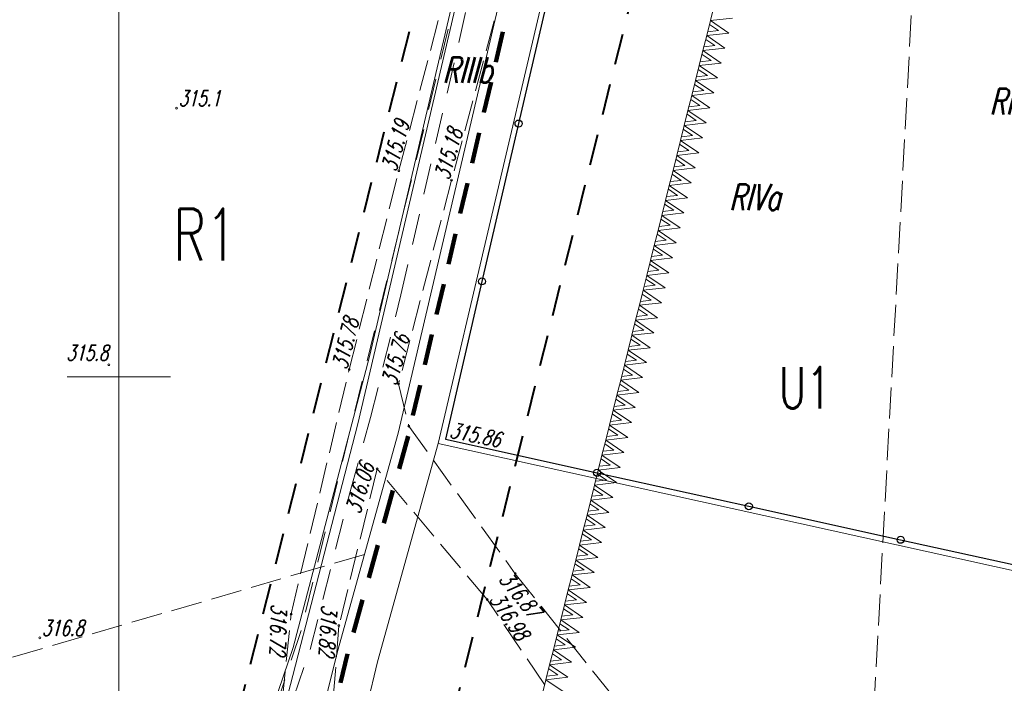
# Model space of a CAD drawing. Header units: metres. Extents: x 7429509 to 7429692, y 5564202 to 5564584.
# Tile 9 of 15: x 7429595 to 7429643, y 5564435 to 5564467. Entities that reach past the tile are written whole.
import ezdxf
from ezdxf.enums import TextEntityAlignment as Align

# ---------------------------------------------------------------- set-up
doc = ezdxf.new("R2010")
doc.units = ezdxf.units.M
doc.header["$MEASUREMENT"] = 0
for name, pattern in [('1', [0]), ('4', [2.5, 1.5, -1]), ('GDE', [0]), ('GUK', [2, 1.5, -0.5]), ('KOU', [2, 1.5, -0.5]), ('UPW', [0])]:
    doc.linetypes.add(name, pattern=pattern)
doc.layers.get('0').update_dxf_attribs({"color": 250, "linetype": 'CONTINUOUS', "lineweight": 100})
for name, color, linetype, lineweight in [('EDZPD_L_0', 3, 'GDE', 13), ('EKLPK_L_0', 3, 'GUK', 18), ('EKLTK_T_0', 3, 'CONTINUOUS', 25), ('ESPPP_L_4', 7, 'CONTINUOUS', 35), ('KRZYZE_L_0', 7, '1', 9), ('MPZP_L_0', 4, '4', 40), ('MPZP_L_1', 214, 'CONTINUOUS', 9), ('MPZP_T_0', 4, 'CONTINUOUS', 20), ('SDRPK_L_1', 7, 'KOU', 18), ('SZOPO_L_0', 7, '1', 35), ('UWWPO_L_1', 5, 'UPW', 18), ('WUKOS_T_0', 7, 'CONTINUOUS', 18), ('WUKOS_T_1', 7, 'CONTINUOUS', 9)]:
    doc.layers.add(name, color=color, linetype=linetype, lineweight=lineweight)
doc.styles.get("Standard").update_dxf_attribs({"font": 'Simplex.SHX', "width": 0.75})

# ---------------------------------------------------------------- blocks, each defined once
blk = doc.blocks.new('WSP')
at = {"linetype": 'Continuous'}
blk.add_circle((0, 0), 0.045, dxfattribs=at)

msp = doc.modelspace()

# ---------------------------------------------------------------- linework, layer by layer
at = {"layer": 'EDZPD_L_0', "linetype": '1', "lineweight": 18}
for p, q in [((7429633.84, 5564542.8), (7429611.54, 5564447.74)), ((7429613.49, 5564447.28), (7429635.79, 5564542.34)), ((7429634.4, 5564527.63), (7429615.43, 5564446.79)), ((7429612.1, 5564450.98), (7429621.61, 5564491.56)), ((7429608.42, 5564436.94), (7429612.1, 5564450.98)), ((7429611.54, 5564447.74), (7429606.08, 5564426.59)), ((7429610.56, 5564436.74), (7429613.49, 5564447.28)), ((7429612.5, 5564436.24), (7429615.43, 5564446.79)), ((7429615.43, 5564446.79), (7429652.55, 5564438.57)), ((7429604.55, 5564425.6), (7429608.42, 5564436.94)), ((7429606.55, 5564420.43), (7429610.56, 5564436.74)), ((7429608.49, 5564419.95), (7429612.5, 5564436.24))]:
    msp.add_line(p, q, dxfattribs=at)
at = {"layer": 'EKLPK_L_0', "linetype": 'GUK'}
for p, q in [((7429640, 5564499.41), (7429635.41, 5564414.32)), ((7429611.86, 5564441.42), (7429609.75, 5564440.81)), ((7429609.75, 5564440.81), (7429580.81, 5564432.37))]:
    msp.add_line(p, q, dxfattribs=at)
at = {"layer": 'ESPPP_L_4', "lineweight": 100}
for p, q in [((7429618.551, 5564466.665), (7429618.208, 5564465.203)), ((7429617.979, 5564464.228), (7429617.636, 5564462.765)), ((7429617.408, 5564461.79), (7429617.064, 5564460.328)), ((7429616.836, 5564459.353), (7429616.493, 5564457.891)), ((7429616.264, 5564456.916), (7429615.921, 5564455.453)), ((7429615.692, 5564454.478), (7429615.349, 5564453.016)), ((7429615.12, 5564452.041), (7429614.777, 5564450.578)), ((7429614.549, 5564449.603), (7429614.206, 5564448.141)), ((7429613.972, 5564447.146), (7429613.532, 5564445.565)), ((7429613.239, 5564444.511), (7429612.8, 5564442.93)), ((7429612.507, 5564441.876), (7429612.067, 5564440.295)), ((7429611.774, 5564439.241), (7429611.335, 5564437.66)), ((7429611.046, 5564436.621), (7429610.702, 5564435.223))]:
    msp.add_line(p, q, dxfattribs=at)
at = {"layer": 'KRZYZE_L_0', "linetype": '1'}
for p, q in [((7429600, 5564284.664), (7429600, 5564500)), ((7429600, 5564447.5), (7429600, 5564452.5)), ((7429597.5, 5564450), (7429602.5, 5564450))]:
    msp.add_line(p, q, dxfattribs=at)
at = {"layer": 'MPZP_L_0', "linetype": '4'}
for p, q in [((7429616.455, 5564476.365), (7429602.41, 5564420.421)), ((7429614.31, 5564426.287), (7429626.214, 5564474.064))]:
    msp.add_line(p, q, dxfattribs=at)
at = {"layer": 'MPZP_L_1', "linetype": '4'}
for p, q in [((7429628.575, 5564467.205), (7429628.756, 5564467.929)), ((7429628.394, 5564466.482), (7429628.575, 5564467.205)), ((7429628.971, 5564466.727), (7429628.529, 5564467.022)), ((7429628.575, 5564467.205), (7429629.637, 5564467.33)), ((7429629.456, 5564466.606), (7429628.575, 5564467.205)), ((7429628.214, 5564465.758), (7429628.394, 5564466.482)), ((7429628.394, 5564466.482), (7429629.456, 5564466.606)), ((7429629.276, 5564465.883), (7429628.394, 5564466.482)), ((7429628.44, 5564466.665), (7429628.971, 5564466.727)), ((7429628.26, 5564465.942), (7429628.79, 5564466.004)), ((7429628.79, 5564466.004), (7429628.349, 5564466.299)), ((7429628.033, 5564465.035), (7429628.214, 5564465.758)), ((7429628.61, 5564465.28), (7429628.168, 5564465.575)), ((7429628.214, 5564465.758), (7429629.276, 5564465.883)), ((7429629.095, 5564465.159), (7429628.214, 5564465.758)), ((7429627.852, 5564464.311), (7429628.033, 5564465.035)), ((7429628.033, 5564465.035), (7429629.095, 5564465.159)), ((7429628.914, 5564464.436), (7429628.033, 5564465.035)), ((7429628.079, 5564465.218), (7429628.61, 5564465.28)), ((7429627.898, 5564464.495), (7429628.429, 5564464.557)), ((7429628.429, 5564464.557), (7429627.987, 5564464.851)), ((7429627.672, 5564463.588), (7429627.852, 5564464.311)), ((7429628.248, 5564463.833), (7429627.807, 5564464.128)), ((7429627.852, 5564464.311), (7429628.914, 5564464.436)), ((7429628.734, 5564463.712), (7429627.852, 5564464.311)), ((7429627.672, 5564463.588), (7429628.734, 5564463.712)), ((7429627.718, 5564463.771), (7429628.248, 5564463.833)), ((7429627.491, 5564462.864), (7429627.672, 5564463.588)), ((7429628.068, 5564463.11), (7429627.626, 5564463.404)), ((7429628.553, 5564462.989), (7429627.672, 5564463.588)), ((7429627.311, 5564462.141), (7429627.491, 5564462.864)), ((7429627.887, 5564462.386), (7429627.445, 5564462.681)), ((7429627.491, 5564462.864), (7429628.553, 5564462.989)), ((7429628.372, 5564462.265), (7429627.491, 5564462.864)), ((7429627.537, 5564463.048), (7429628.068, 5564463.11)), ((7429627.311, 5564462.141), (7429628.372, 5564462.265)), ((7429627.356, 5564462.324), (7429627.887, 5564462.386)), ((7429627.13, 5564461.417), (7429627.311, 5564462.141)), ((7429627.707, 5564461.663), (7429627.265, 5564461.957)), ((7429628.192, 5564461.542), (7429627.311, 5564462.141)), ((7429626.949, 5564460.694), (7429627.13, 5564461.417)), ((7429627.526, 5564460.939), (7429627.084, 5564461.234)), ((7429627.13, 5564461.417), (7429628.192, 5564461.542)), ((7429628.011, 5564460.818), (7429627.13, 5564461.417)), ((7429627.176, 5564461.6), (7429627.707, 5564461.663)), ((7429626.949, 5564460.694), (7429628.011, 5564460.818)), ((7429626.995, 5564460.877), (7429627.526, 5564460.939)), ((7429626.769, 5564459.97), (7429626.949, 5564460.694)), ((7429627.345, 5564460.216), (7429626.903, 5564460.51)), ((7429627.83, 5564460.095), (7429626.949, 5564460.694)), ((7429626.588, 5564459.247), (7429626.769, 5564459.97)), ((7429626.769, 5564459.97), (7429627.83, 5564460.095)), ((7429627.65, 5564459.371), (7429626.769, 5564459.97)), ((7429626.814, 5564460.153), (7429627.345, 5564460.216)), ((7429626.588, 5564459.247), (7429627.65, 5564459.371)), ((7429626.634, 5564459.43), (7429627.165, 5564459.492)), ((7429627.165, 5564459.492), (7429626.723, 5564459.787)), ((7429626.407, 5564458.523), (7429626.588, 5564459.247)), ((7429626.984, 5564458.769), (7429626.542, 5564459.063)), ((7429627.469, 5564458.647), (7429626.588, 5564459.247)), ((7429626.227, 5564457.8), (7429626.407, 5564458.523)), ((7429626.407, 5564458.523), (7429627.469, 5564458.647)), ((7429627.288, 5564457.924), (7429626.407, 5564458.523)), ((7429626.453, 5564458.706), (7429626.984, 5564458.769)), ((7429626.227, 5564457.8), (7429627.288, 5564457.924)), ((7429626.272, 5564457.983), (7429626.803, 5564458.045)), ((7429626.803, 5564458.045), (7429626.362, 5564458.34)), ((7429626.046, 5564457.076), (7429626.227, 5564457.8)), ((7429626.623, 5564457.322), (7429626.181, 5564457.616)), ((7429627.108, 5564457.2), (7429626.227, 5564457.8)), ((7429625.865, 5564456.353), (7429626.046, 5564457.076)), ((7429626.046, 5564457.076), (7429627.108, 5564457.2)), ((7429626.927, 5564456.477), (7429626.046, 5564457.076)), ((7429626.092, 5564457.259), (7429626.623, 5564457.322)), ((7429625.865, 5564456.353), (7429626.927, 5564456.477)), ((7429625.911, 5564456.536), (7429626.442, 5564456.598)), ((7429626.442, 5564456.598), (7429626, 5564456.893)), ((7429625.685, 5564455.629), (7429625.865, 5564456.353)), ((7429626.261, 5564455.875), (7429625.82, 5564456.169)), ((7429626.746, 5564455.753), (7429625.865, 5564456.353)), ((7429625.504, 5564454.906), (7429625.685, 5564455.629)), ((7429625.685, 5564455.629), (7429626.746, 5564455.753)), ((7429626.566, 5564455.03), (7429625.685, 5564455.629)), ((7429625.73, 5564455.812), (7429626.261, 5564455.875)), ((7429625.55, 5564455.089), (7429626.081, 5564455.151)), ((7429626.081, 5564455.151), (7429625.639, 5564455.446)), ((7429625.323, 5564454.182), (7429625.504, 5564454.906)), ((7429625.9, 5564454.428), (7429625.458, 5564454.722)), ((7429625.504, 5564454.906), (7429626.566, 5564455.03)), ((7429626.385, 5564454.306), (7429625.504, 5564454.906)), ((7429625.143, 5564453.459), (7429625.323, 5564454.182)), ((7429625.323, 5564454.182), (7429626.385, 5564454.306)), ((7429626.205, 5564453.583), (7429625.323, 5564454.182)), ((7429625.369, 5564454.365), (7429625.9, 5564454.428)), ((7429625.189, 5564453.642), (7429625.719, 5564453.704)), ((7429625.719, 5564453.704), (7429625.278, 5564453.999)), ((7429624.962, 5564452.735), (7429625.143, 5564453.459)), ((7429625.539, 5564452.98), (7429625.097, 5564453.275)), ((7429625.143, 5564453.459), (7429626.205, 5564453.583)), ((7429626.024, 5564452.859), (7429625.143, 5564453.459)), ((7429624.781, 5564452.012), (7429624.962, 5564452.735)), ((7429624.962, 5564452.735), (7429626.024, 5564452.859)), ((7429625.843, 5564452.136), (7429624.962, 5564452.735)), ((7429625.008, 5564452.918), (7429625.539, 5564452.98)), ((7429624.827, 5564452.195), (7429625.358, 5564452.257)), ((7429625.358, 5564452.257), (7429624.916, 5564452.552)), ((7429624.601, 5564451.288), (7429624.781, 5564452.012)), ((7429625.177, 5564451.533), (7429624.736, 5564451.828)), ((7429624.781, 5564452.012), (7429625.843, 5564452.136)), ((7429625.663, 5564451.412), (7429624.781, 5564452.012)), ((7429624.42, 5564450.564), (7429624.601, 5564451.288)), ((7429624.601, 5564451.288), (7429625.663, 5564451.412)), ((7429625.482, 5564450.689), (7429624.601, 5564451.288)), ((7429624.647, 5564451.471), (7429625.177, 5564451.533)), ((7429624.466, 5564450.748), (7429624.997, 5564450.81)), ((7429624.997, 5564450.81), (7429624.555, 5564451.105)), ((7429624.24, 5564449.841), (7429624.42, 5564450.564)), ((7429624.816, 5564450.086), (7429624.374, 5564450.381)), ((7429624.42, 5564450.564), (7429625.482, 5564450.689)), ((7429625.301, 5564449.965), (7429624.42, 5564450.564)), ((7429624.059, 5564449.117), (7429624.24, 5564449.841)), ((7429624.24, 5564449.841), (7429625.301, 5564449.965)), ((7429625.121, 5564449.242), (7429624.24, 5564449.841)), ((7429624.285, 5564450.024), (7429624.816, 5564450.086)), ((7429624.105, 5564449.301), (7429624.636, 5564449.363)), ((7429624.636, 5564449.363), (7429624.194, 5564449.658)), ((7429623.878, 5564448.394), (7429624.059, 5564449.117)), ((7429624.455, 5564448.639), (7429624.013, 5564448.934)), ((7429624.059, 5564449.117), (7429625.121, 5564449.242)), ((7429624.94, 5564448.518), (7429624.059, 5564449.117)), ((7429623.698, 5564447.67), (7429623.878, 5564448.394)), ((7429623.878, 5564448.394), (7429624.94, 5564448.518)), ((7429624.759, 5564447.795), (7429623.878, 5564448.394)), ((7429623.924, 5564448.577), (7429624.455, 5564448.639)), ((7429623.743, 5564447.854), (7429624.274, 5564447.916)), ((7429624.274, 5564447.916), (7429623.833, 5564448.211)), ((7429623.517, 5564446.947), (7429623.698, 5564447.67)), ((7429624.094, 5564447.192), (7429623.652, 5564447.487)), ((7429623.698, 5564447.67), (7429624.759, 5564447.795)), ((7429624.579, 5564447.071), (7429623.698, 5564447.67)), ((7429623.336, 5564446.223), (7429623.517, 5564446.947)), ((7429623.517, 5564446.947), (7429624.579, 5564447.071)), ((7429624.398, 5564446.348), (7429623.517, 5564446.947)), ((7429623.563, 5564447.13), (7429624.094, 5564447.192)), ((7429623.913, 5564446.469), (7429623.471, 5564446.764)), ((7429623.156, 5564445.5), (7429623.336, 5564446.223)), ((7429623.732, 5564445.745), (7429623.291, 5564446.04)), ((7429623.336, 5564446.223), (7429624.398, 5564446.348)), ((7429624.217, 5564445.624), (7429623.336, 5564446.223)), ((7429623.382, 5564446.407), (7429623.913, 5564446.469)), ((7429623.156, 5564445.5), (7429624.217, 5564445.624)), ((7429623.201, 5564445.683), (7429623.732, 5564445.745)), ((7429622.975, 5564444.776), (7429623.156, 5564445.5)), ((7429623.552, 5564445.022), (7429623.11, 5564445.317)), ((7429624.037, 5564444.901), (7429623.156, 5564445.5)), ((7429622.794, 5564444.053), (7429622.975, 5564444.776)), ((7429623.371, 5564444.298), (7429622.929, 5564444.593)), ((7429622.975, 5564444.776), (7429624.037, 5564444.901)), ((7429623.856, 5564444.177), (7429622.975, 5564444.776)), ((7429623.021, 5564444.96), (7429623.552, 5564445.022)), ((7429622.794, 5564444.053), (7429623.856, 5564444.177)), ((7429622.84, 5564444.236), (7429623.371, 5564444.298)), ((7429622.614, 5564443.329), (7429622.794, 5564444.053)), ((7429623.19, 5564443.575), (7429622.749, 5564443.87)), ((7429623.675, 5564443.454), (7429622.794, 5564444.053)), ((7429622.433, 5564442.606), (7429622.614, 5564443.329)), ((7429623.01, 5564442.851), (7429622.568, 5564443.146)), ((7429622.614, 5564443.329), (7429623.675, 5564443.454)), ((7429623.495, 5564442.73), (7429622.614, 5564443.329)), ((7429622.66, 5564443.513), (7429623.19, 5564443.575)), ((7429622.433, 5564442.606), (7429623.495, 5564442.73)), ((7429622.479, 5564442.789), (7429623.01, 5564442.851)), ((7429622.252, 5564441.882), (7429622.433, 5564442.606)), ((7429622.829, 5564442.128), (7429622.387, 5564442.423)), ((7429623.314, 5564442.007), (7429622.433, 5564442.606)), ((7429622.072, 5564441.159), (7429622.252, 5564441.882)), ((7429622.252, 5564441.882), (7429623.314, 5564442.007)), ((7429623.134, 5564441.283), (7429622.252, 5564441.882)), ((7429622.298, 5564442.066), (7429622.829, 5564442.128)), ((7429622.072, 5564441.159), (7429623.134, 5564441.283)), ((7429622.118, 5564441.342), (7429622.648, 5564441.404)), ((7429622.648, 5564441.404), (7429622.207, 5564441.699)), ((7429621.891, 5564440.435), (7429622.072, 5564441.159)), ((7429622.468, 5564440.681), (7429622.026, 5564440.975)), ((7429622.953, 5564440.56), (7429622.072, 5564441.159)), ((7429621.711, 5564439.712), (7429621.891, 5564440.435)), ((7429621.891, 5564440.435), (7429622.953, 5564440.56)), ((7429622.772, 5564439.836), (7429621.891, 5564440.435)), ((7429621.937, 5564440.619), (7429622.468, 5564440.681)), ((7429621.711, 5564439.712), (7429622.772, 5564439.836)), ((7429621.756, 5564439.895), (7429622.287, 5564439.957)), ((7429622.287, 5564439.957), (7429621.845, 5564440.252)), ((7429621.53, 5564438.988), (7429621.711, 5564439.712)), ((7429622.107, 5564439.234), (7429621.665, 5564439.528)), ((7429622.592, 5564439.113), (7429621.711, 5564439.712)), ((7429621.349, 5564438.265), (7429621.53, 5564438.988)), ((7429621.53, 5564438.988), (7429622.592, 5564439.113)), ((7429622.411, 5564438.389), (7429621.53, 5564438.988)), ((7429621.576, 5564439.172), (7429622.107, 5564439.234)), ((7429621.349, 5564438.265), (7429622.411, 5564438.389)), ((7429621.395, 5564438.448), (7429621.926, 5564438.51)), ((7429621.926, 5564438.51), (7429621.484, 5564438.805)), ((7429621.169, 5564437.541), (7429621.349, 5564438.265)), ((7429621.745, 5564437.787), (7429621.303, 5564438.081)), ((7429622.23, 5564437.666), (7429621.349, 5564438.265)), ((7429620.988, 5564436.818), (7429621.169, 5564437.541)), ((7429621.169, 5564437.541), (7429622.23, 5564437.666)), ((7429622.05, 5564436.942), (7429621.169, 5564437.541)), ((7429621.214, 5564437.724), (7429621.745, 5564437.787)), ((7429621.034, 5564437.001), (7429621.565, 5564437.063)), ((7429621.565, 5564437.063), (7429621.123, 5564437.358)), ((7429620.807, 5564436.094), (7429620.988, 5564436.818)), ((7429621.384, 5564436.34), (7429620.942, 5564436.634)), ((7429620.988, 5564436.818), (7429622.05, 5564436.942)), ((7429621.869, 5564436.219), (7429620.988, 5564436.818)), ((7429620.627, 5564435.371), (7429620.807, 5564436.094)), ((7429620.807, 5564436.094), (7429621.869, 5564436.219)), ((7429621.688, 5564435.495), (7429620.807, 5564436.094)), ((7429620.853, 5564436.277), (7429621.384, 5564436.34)), ((7429620.672, 5564435.554), (7429621.203, 5564435.616)), ((7429621.203, 5564435.616), (7429620.762, 5564435.911)), ((7429620.446, 5564434.647), (7429620.627, 5564435.371)), ((7429620.627, 5564435.371), (7429621.688, 5564435.495)), ((7429621.508, 5564434.771), (7429620.627, 5564435.371))]:
    msp.add_line(p, q, dxfattribs=at)
at = {"layer": 'SDRPK_L_1', "linetype": 'KOU'}
for p, q in [((7429613.523, 5564459.961), (7429617.263, 5564474.184)), ((7429619.682, 5564472.99), (7429616.072, 5564459.504)), ((7429611.128, 5564450.358), (7429613.523, 5564459.961)), ((7429616.072, 5564459.504), (7429613.51, 5564449.666)), ((7429608.316, 5564438.552), (7429611.128, 5564450.358)), ((7429613.51, 5564449.666), (7429614.01, 5564447.619)), ((7429614.01, 5564447.619), (7429619.149, 5564440.499)), ((7429612.478, 5564445.563), (7429610.631, 5564437.986)), ((7429617.788, 5564439.253), (7429612.478, 5564445.563)), ((7429619.149, 5564440.499), (7429625.038, 5564433.102)), ((7429621.676, 5564433.484), (7429617.788, 5564439.253)), ((7429607.294, 5564428.304), (7429608.316, 5564438.552)), ((7429610.631, 5564437.986), (7429609.868, 5564428.215))]:
    msp.add_line(p, q, dxfattribs=at)
at = {"layer": 'SZOPO_L_0', "linetype": '1', "lineweight": 25}
for p, q in [((7429621.072, 5564469.857), (7429619.305, 5564462.235)), ((7429619.305, 5564462.235), (7429617.537, 5564454.612)), ((7429617.537, 5564454.612), (7429615.77, 5564446.99)), ((7429615.77, 5564446.99), (7429623.1, 5564445.372)), ((7429623.1, 5564445.372), (7429630.43, 5564443.754)), ((7429630.43, 5564443.754), (7429637.76, 5564442.136)), ((7429637.76, 5564442.136), (7429645.09, 5564440.518))]:
    msp.add_line(p, q, dxfattribs=at)
for centre in [(7429619.305, 5564462.235), (7429617.537, 5564454.612), (7429623.1, 5564445.372), (7429630.43, 5564443.754), (7429637.76, 5564442.136)]:
    msp.add_circle(centre, 0.17, dxfattribs=at)
at = {"layer": 'UWWPO_L_1', "linetype": '4'}
for p, q in [((7429619.48, 5564481.37), (7429608.8, 5564437.75)), ((7429613.62, 5564453.96), (7429616.88, 5564468.17)), ((7429612.16, 5564448.04), (7429613.62, 5564453.96)), ((7429611.16, 5564444.4), (7429612.16, 5564448.04)), ((7429609.24, 5564436.83), (7429611.16, 5564444.4)), ((7429608.8, 5564437.75), (7429603.72, 5564422.4)), ((7429606.82, 5564429.82), (7429609.24, 5564436.83))]:
    msp.add_line(p, q, dxfattribs=at)

# ---------------------------------------------------------------- block references
at = {"layer": 'WUKOS_T_0'}
for p in [(7429602.79, 5564462.98), (7429613.52, 5564459.96), (7429616.07, 5564459.5), (7429599.52, 5564450.59), (7429611.13, 5564450.36), (7429613.51, 5564449.67), (7429614.01, 5564447.62), (7429612.48, 5564445.56), (7429619.15, 5564440.5), (7429617.79, 5564439.25), (7429608.32, 5564438.55), (7429610.63, 5564437.99), (7429596.18, 5564437.4)]:
    msp.add_blockref('WSP', p, dxfattribs=at)

# ---------------------------------------------------------------- texts
at = {"layer": 'EKLTK_T_0', "oblique": 15, "width": 0.7}
for s, p in [('RIIIb', (7429615.629, 5564465.447)), ('RIVb', (7429642.044, 5564463.921)), ('RIVa', (7429629.467, 5564459.309))]:
    msp.add_text(s, height=1.25, dxfattribs=at).set_placement(p, align=Align.TOP_LEFT)
at = {"layer": 'MPZP_T_0', "width": 0.7}
for s, height, p in [('R1', 2.5, (7429602.629, 5564458.125)), ('U1', 2, (7429631.885, 5564450.479))]:
    msp.add_text(s, height=height, dxfattribs=at).set_placement(p, align=Align.TOP_LEFT)
at = {"layer": 'WUKOS_T_1', "oblique": 15, "width": 0.7}
for s, p in [('315.1', (7429602.89, 5564463.08)), ('315.8', (7429597.46, 5564450.79)), ('316.8', (7429596.28, 5564437.5))]:
    msp.add_text(s, height=0.75, dxfattribs=at).set_placement(p)
for s, rotation, p in [('315.19', 74.5923, (7429613.395, 5564459.871)), ('315.18', 74.2236, (7429615.949, 5564459.469)), ('315.78', 76.3093, (7429611.015, 5564450.323)), ('315.76', 74.5847, (7429613.395, 5564449.536)), ('315.86', 348.4657, (7429615.937, 5564447.083)), ('316.06', 73.4771, (7429611.646, 5564443.338)), ('316.87', 308.7721, (7429618.318, 5564440.209)), ('316.98', 304.1563, (7429617.86, 5564439.254)), ('316.72', 268.4416, (7429607.362, 5564439.044)), ('316.82', 266.9242, (7429609.797, 5564439.008))]:
    msp.add_text(s, height=0.75, rotation=rotation, dxfattribs=at).set_placement(p)

doc.saveas('drawing.dxf')
